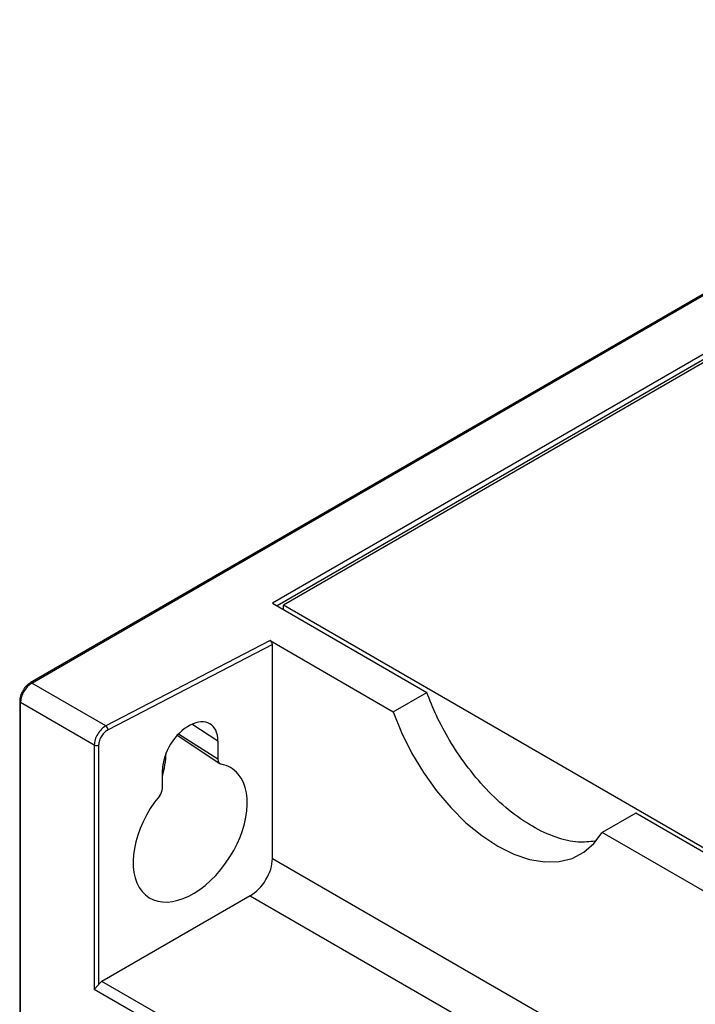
# Model space of a CAD drawing. Header units: inches. Extents: x -314 to -127, y 259 to 499.
# Tile 4 of 8: x -314 to -271, y 436 to 499. Entities that reach past the tile are written whole.
import ezdxf

# ---------------------------------------------------------------- set-up
doc = ezdxf.new("R2010")
doc.units = ezdxf.units.IN
doc.header["$MEASUREMENT"] = 0

# ---------------------------------------------------------------- blocks, each defined once
blk = doc.blocks.new('block 30')
at = {"color": 7, "lineweight": 25}
blk.add_open_spline([(-313.818, 456.088), (-313.863, 456.011), (-313.907, 455.934), (-313.941, 455.854), (-313.987, 455.742), (-314.013, 455.624), (-314.021, 455.514), (-314.023, 455.484), (-314.024, 455.455), (-314.025, 455.425)], degree=3, knots=[0, 0, 0, 0, 1, 1, 1, 2, 2, 2, 3, 3, 3, 3], dxfattribs=at)
blk = doc.blocks.new('block 31')
at = {"color": 7, "lineweight": 25}
blk.add_open_spline([(-313.359, 456.578), (-313.413, 456.542), (-313.467, 456.506), (-313.521, 456.463), (-313.612, 456.39), (-313.701, 456.298), (-313.765, 456.189), (-313.784, 456.156), (-313.801, 456.122), (-313.818, 456.088)], degree=3, knots=[0, 0, 0, 0, 1, 1, 1, 2, 2, 2, 3, 3, 3, 3], dxfattribs=at)
blk = doc.blocks.new('block 32')
at = {"color": 7, "lineweight": 25}
blk.add_lwpolyline([(-314.025, 455.425), (-314.025, 301.099)], dxfattribs=at)
blk = doc.blocks.new('block 33')
at = {"color": 7, "lineweight": 25}
blk.add_lwpolyline([(-240.527, 498.623), (-313.359, 456.578)], dxfattribs=at)
blk = doc.blocks.new('block 37')
at = {"color": 7, "lineweight": 25}
blk.add_lwpolyline([(-304.028, 453.266), (-301.334, 451.472)], dxfattribs=at)
blk = doc.blocks.new('block 418')
at = {"color": 7, "lineweight": 25}
blk.add_lwpolyline([(-313.966, 301.017), (-313.966, 455.344)], dxfattribs=at)
blk = doc.blocks.new('block 419')
at = {"color": 7, "lineweight": 25}
blk.add_lwpolyline([(-309.292, 452.645), (-313.966, 455.344)], dxfattribs=at)
blk = doc.blocks.new('block 420')
at = {"color": 7, "lineweight": 25}
blk.add_lwpolyline([(-309.292, 452.645), (-309.292, 437.152)], dxfattribs=at)
blk = doc.blocks.new('block 426')
at = {"color": 7, "lineweight": 25}
blk.add_lwpolyline([(-267.283, 441.457), (-277.077, 447.111)], dxfattribs=at)
blk = doc.blocks.new('block 427')
at = {"color": 7, "lineweight": 25}
blk.add_lwpolyline([(-274.955, 448.335), (-277.077, 447.111)], dxfattribs=at)
blk = doc.blocks.new('block 428')
at = {"color": 7, "lineweight": 25}
blk.add_lwpolyline([(-265.317, 442.771), (-274.955, 448.335)], dxfattribs=at)
blk = doc.blocks.new('block 459')
at = {"color": 7, "lineweight": 25}
blk.add_lwpolyline([(-298.137, 459.268), (-290.327, 454.76)], dxfattribs=at)
blk = doc.blocks.new('block 460')
at = {"color": 7, "lineweight": 25}
blk.add_lwpolyline([(-290.327, 454.76), (-289.804, 453.443), (-289.165, 452.153), (-288.422, 450.913), (-287.59, 449.747), (-286.685, 448.676), (-285.722, 447.722), (-284.722, 446.902), (-283.702, 446.232), (-282.682, 445.724), (-281.681, 445.389), (-280.719, 445.232), (-279.813, 445.257), (-278.981, 445.463), (-278.239, 445.846), (-277.6, 446.399), (-277.077, 447.111)], dxfattribs=at)
blk = doc.blocks.new('block 461')
at = {"color": 7, "lineweight": 25}
blk.add_lwpolyline([(-297.995, 445.456), (-297.995, 459.023)], dxfattribs=at)
blk = doc.blocks.new('block 462')
at = {"color": 7, "lineweight": 25}
blk.add_open_spline([(-297.995, 459.023), (-297.995, 459.062), (-298.009, 459.115), (-298.037, 459.163), (-298.064, 459.211), (-298.104, 459.249), (-298.137, 459.268)], degree=3, knots=[0, 0, 0, 0, 1, 1, 1, 2, 2, 2, 2], dxfattribs=at)
blk = doc.blocks.new('block 472')
at = {"color": 7, "lineweight": 25}
blk.add_lwpolyline([(-299.406, 443.092), (-308.805, 437.665)], dxfattribs=at)
blk = doc.blocks.new('block 473')
at = {"color": 7, "lineweight": 25}
blk.add_open_spline([(-309.017, 437.468), (-309.027, 437.454), (-309.038, 437.44), (-309.049, 437.426), (-309.061, 437.411), (-309.074, 437.396), (-309.086, 437.382), (-309.1, 437.366), (-309.114, 437.35), (-309.127, 437.336), (-309.142, 437.319), (-309.157, 437.303), (-309.171, 437.288), (-309.182, 437.276), (-309.193, 437.264), (-309.203, 437.253), (-309.215, 437.24), (-309.227, 437.227), (-309.238, 437.215), (-309.246, 437.206), (-309.254, 437.197), (-309.262, 437.188), (-309.273, 437.176), (-309.282, 437.164), (-309.292, 437.152)], degree=3, knots=[0, 0, 0, 0, 1, 1, 1, 2, 2, 2, 3, 3, 3, 4, 4, 4, 5, 5, 5, 6, 6, 6, 7, 7, 7, 8, 8, 8, 8], dxfattribs=at)
blk = doc.blocks.new('block 474')
at = {"color": 7, "lineweight": 25}
blk.add_open_spline([(-308.805, 437.665), (-308.882, 437.621), (-308.956, 437.552), (-309.017, 437.468)], degree=3, dxfattribs=at)
blk = doc.blocks.new('block 482')
at = {"color": 7, "lineweight": 25}
blk.add_lwpolyline([(-297.282, 461.224), (-297.291, 461.505)], dxfattribs=at)
blk = doc.blocks.new('block 483')
at = {"color": 7, "lineweight": 25}
blk.add_lwpolyline([(-265.317, 443.047), (-297.291, 461.505)], dxfattribs=at)
blk = doc.blocks.new('block 541')
at = {"color": 7, "lineweight": 25}
blk.add_lwpolyline([(-249.041, 489.359), (-297.291, 461.505)], dxfattribs=at)
blk = doc.blocks.new('block 562')
at = {"color": 7, "lineweight": 25}
blk.add_open_spline([(-299.406, 443.092), (-298.615, 443.548), (-297.995, 444.587), (-297.995, 445.456)], degree=3, dxfattribs=at)
blk = doc.blocks.new('block 588')
at = {"color": 7, "lineweight": 25}
blk.add_lwpolyline([(-290.327, 454.76), (-288.206, 455.984)], dxfattribs=at)
blk = doc.blocks.new('block 589')
at = {"color": 7, "lineweight": 25}
blk.add_open_spline([(-277.543, 446.549), (-277.888, 446.512), (-278.234, 446.475), (-278.6, 446.497), (-279.046, 446.523), (-279.522, 446.636), (-280.007, 446.805), (-280.501, 446.977), (-281.005, 447.207), (-281.509, 447.498), (-282.014, 447.788), (-282.521, 448.14), (-283.018, 448.544), (-283.504, 448.938), (-283.982, 449.383), (-284.44, 449.868), (-284.881, 450.335), (-285.305, 450.84), (-285.702, 451.373), (-286.078, 451.876), (-286.431, 452.405), (-286.758, 452.95), (-287.062, 453.458), (-287.344, 453.981), (-287.589, 454.51), (-287.815, 454.998), (-288.01, 455.491), (-288.206, 455.984)], degree=3, knots=[0, 0, 0, 0, 1, 1, 1, 2, 2, 2, 3, 3, 3, 4, 4, 4, 5, 5, 5, 6, 6, 6, 7, 7, 7, 8, 8, 8, 9, 9, 9, 9], dxfattribs=at)
blk = doc.blocks.new('block 642')
at = {"color": 7, "lineweight": 25}
blk.add_lwpolyline([(-249.193, 489.795), (-297.983, 461.629)], dxfattribs=at)
blk = doc.blocks.new('block 643')
at = {"color": 7, "lineweight": 25}
blk.add_lwpolyline([(-298.137, 459.268), (-308.555, 453.853)], dxfattribs=at)
blk = doc.blocks.new('block 644')
at = {"color": 7, "lineweight": 25}
blk.add_lwpolyline([(-308.555, 453.853), (-313.259, 456.569)], dxfattribs=at)
blk = doc.blocks.new('block 645')
at = {"color": 7, "lineweight": 25}
blk.add_lwpolyline([(-313.259, 456.569), (-240.427, 498.613)], dxfattribs=at)
blk = doc.blocks.new('block 649')
at = {"color": 7, "lineweight": 25}
blk.add_lwpolyline([(-297.983, 461.629), (-288.206, 455.984)], dxfattribs=at)
blk = doc.blocks.new('block 654')
at = {"color": 7, "lineweight": 25}
blk.add_open_spline([(-301.452, 451.741), (-301.452, 451.576), (-301.376, 451.462), (-301.249, 451.438)], degree=3, dxfattribs=at)
blk = doc.blocks.new('block 655')
at = {"color": 7, "lineweight": 25}
blk.add_lwpolyline([(-301.452, 452.899), (-301.452, 451.741)], dxfattribs=at)
blk = doc.blocks.new('block 656')
at = {"color": 7, "lineweight": 25}
blk.add_open_spline([(-301.452, 452.899), (-301.452, 453.964), (-302.239, 454.418), (-303.209, 453.913), (-304.18, 453.409), (-304.966, 452.137), (-304.966, 451.072)], degree=3, knots=[0, 0, 0, 0, 1, 1, 1, 2, 2, 2, 2], dxfattribs=at)
blk = doc.blocks.new('block 657')
at = {"color": 7, "lineweight": 25}
blk.add_lwpolyline([(-304.966, 449.915), (-304.966, 451.072)], dxfattribs=at)
blk = doc.blocks.new('block 658')
at = {"color": 7, "lineweight": 25}
blk.add_open_spline([(-305.166, 449.412), (-305.042, 449.564), (-304.966, 449.753), (-304.966, 449.915)], degree=3, dxfattribs=at)
blk = doc.blocks.new('block 659')
at = {"color": 7, "lineweight": 25}
blk.add_open_spline([(-305.166, 449.412), (-306.848, 447.355), (-307.338, 444.645), (-306.261, 443.359), (-305.183, 442.073), (-302.946, 442.698), (-301.263, 444.755), (-299.581, 446.812), (-299.09, 449.522), (-300.168, 450.808), (-300.447, 451.14), (-300.815, 451.355), (-301.249, 451.438)], degree=3, knots=[0, 0, 0, 0, 1, 1, 1, 2, 2, 2, 3, 3, 3, 4, 4, 4, 4], dxfattribs=at)
blk = doc.blocks.new('block 660')
at = {"color": 7, "lineweight": 25}
blk.add_lwpolyline([(-309.017, 452.641), (-309.017, 437.468)], dxfattribs=at)
blk = doc.blocks.new('block 661')
at = {"color": 7, "lineweight": 25}
blk.add_open_spline([(-308.421, 453.604), (-308.493, 453.566), (-308.561, 453.517), (-308.627, 453.457), (-308.692, 453.397), (-308.755, 453.325), (-308.815, 453.236), (-308.875, 453.148), (-308.929, 453.042), (-308.964, 452.937), (-309, 452.831), (-309.017, 452.729), (-309.017, 452.641)], degree=3, knots=[0, 0, 0, 0, 1, 1, 1, 2, 2, 2, 3, 3, 3, 4, 4, 4, 4], dxfattribs=at)
blk = doc.blocks.new('block 662')
at = {"color": 7, "lineweight": 25}
blk.add_lwpolyline([(-297.995, 459.023), (-308.421, 453.604)], dxfattribs=at)
blk = doc.blocks.new('block 663')
at = {"color": 7, "lineweight": 25}
blk.add_open_spline([(-309.292, 452.645), (-309.206, 452.601), (-309.104, 452.599), (-309.017, 452.641)], degree=3, dxfattribs=at)
blk = doc.blocks.new('block 664')
at = {"color": 7, "lineweight": 25}
blk.add_open_spline([(-308.555, 453.853), (-308.748, 453.751), (-308.941, 453.562), (-309.077, 453.339), (-309.146, 453.227), (-309.2, 453.107), (-309.237, 452.989), (-309.274, 452.87), (-309.293, 452.753), (-309.292, 452.645)], degree=3, knots=[0, 0, 0, 0, 1, 1, 1, 2, 2, 2, 3, 3, 3, 3], dxfattribs=at)
blk = doc.blocks.new('block 665')
at = {"color": 7, "lineweight": 25}
blk.add_open_spline([(-308.421, 453.604), (-308.425, 453.703), (-308.475, 453.795), (-308.555, 453.853)], degree=3, dxfattribs=at)
blk = doc.blocks.new('block 666')
at = {"color": 7, "lineweight": 25}
blk.add_open_spline([(-313.259, 456.569), (-313.68, 456.299), (-313.943, 455.843), (-313.966, 455.344)], degree=3, dxfattribs=at)
blk = doc.blocks.new('block 668')
at = {"color": 7, "lineweight": 25}
blk.add_open_spline([(-304.966, 450.649), (-304.833, 451.135), (-304.757, 451.634), (-304.74, 452.137)], degree=3, dxfattribs=at)
blk = doc.blocks.new('block 681')
at = {"color": 7, "lineweight": 25}
blk.add_lwpolyline([(-249.195, 489.47), (-297.698, 461.47)], dxfattribs=at)
blk = doc.blocks.new('block 926')
at = {"color": 253, "lineweight": 25}
blk.add_lwpolyline([(-277.965, 419.067), (-309.292, 437.152)], dxfattribs=at)
blk = doc.blocks.new('block 935')
at = {"color": 253, "lineweight": 25}
blk.add_lwpolyline([(-297.995, 445.456), (-271.73, 430.293)], dxfattribs=at)
blk = doc.blocks.new('block 936')
at = {"color": 253, "lineweight": 25}
blk.add_lwpolyline([(-277.965, 419.862), (-308.805, 437.665)], dxfattribs=at)
blk = doc.blocks.new('block 937')
at = {"color": 253, "lineweight": 25}
blk.add_lwpolyline([(-299.406, 443.092), (-274.229, 428.557)], dxfattribs=at)
blk = doc.blocks.new('block 944')
at = {"color": 253, "lineweight": 25}
blk.add_open_spline([(-313.259, 456.569), (-313.288, 456.589), (-313.326, 456.593), (-313.359, 456.578)], degree=3, dxfattribs=at)
blk = doc.blocks.new('block 945')
at = {"color": 253, "lineweight": 25}
blk.add_open_spline([(-314.025, 455.425), (-314.021, 455.39), (-313.999, 455.359), (-313.966, 455.344)], degree=3, dxfattribs=at)
blk = doc.blocks.new('block 946')
at = {"color": 253, "lineweight": 25}
blk.add_lwpolyline([(-301.452, 452.899), (-303.11, 453.962)], dxfattribs=at)
blk = doc.blocks.new('block 954')
at = {"color": 253, "lineweight": 25}
blk.add_lwpolyline([(-301.452, 451.741), (-303.954, 453.345)], dxfattribs=at)
blk = doc.blocks.new('block 955')
at = {"color": 253, "lineweight": 25}
blk.add_lwpolyline([(-297.703, 461.467), (-297.698, 461.47)], dxfattribs=at)

msp = doc.modelspace()

# ---------------------------------------------------------------- block references
for name in ['block 33', 'block 645', 'block 642', 'block 681', 'block 541', 'block 649', 'block 955', 'block 482', 'block 483', 'block 643', 'block 662', 'block 459', 'block 462', 'block 461', 'block 666', 'block 31', 'block 944', 'block 644', 'block 30', 'block 588', 'block 589', 'block 32', 'block 945', 'block 418', 'block 419', 'block 656', 'block 460', 'block 664', 'block 665', 'block 946', 'block 661', 'block 37', 'block 954', 'block 420', 'block 663', 'block 660', 'block 655', 'block 668', 'block 659', 'block 654', 'block 657', 'block 658', 'block 427', 'block 428', 'block 426', 'block 562', 'block 935', 'block 472', 'block 937', 'block 474', 'block 936', 'block 473', 'block 926']:
    msp.add_blockref(name, (0, 0))

doc.saveas('drawing.dxf')
